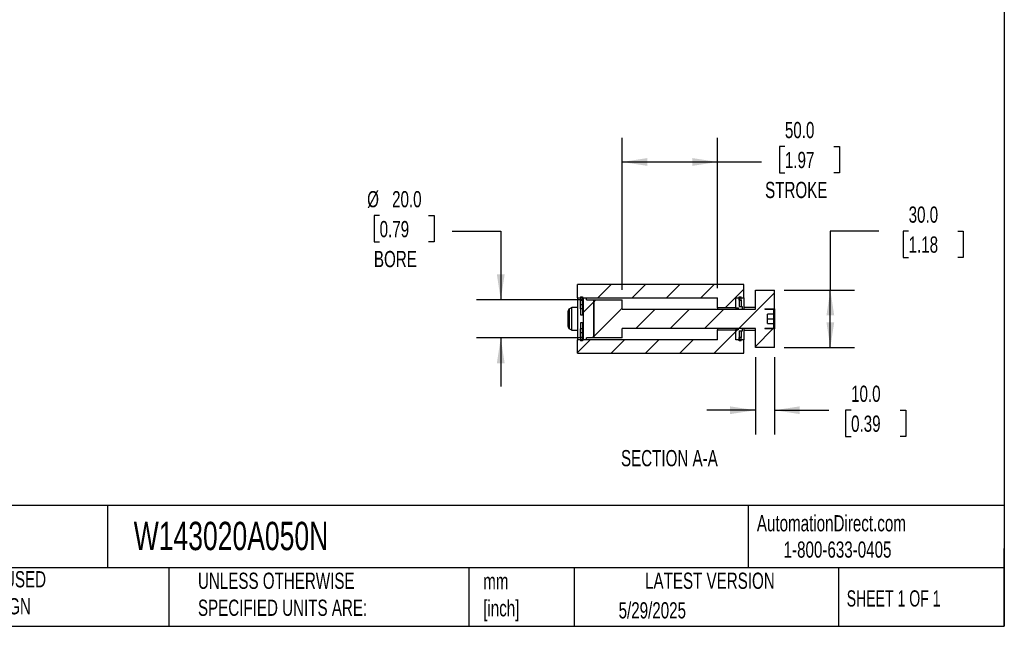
# Model space of a CAD drawing. Header units: millimetres. Extents: x 25 to 1092, y 25 to 838.
# Tile 3 of 4: x 577 to 1092, y 25 to 343. Entities that reach past the tile are written whole.
import ezdxf

# ---------------------------------------------------------------- set-up
doc = ezdxf.new("R2010")
doc.units = ezdxf.units.MM
doc.header["$LTSCALE"] = 4
doc.linetypes.add('SLD-Solid', pattern=[0])
doc.layers.add('DIMENSIONS', color=140, linetype='SLD-Solid', lineweight=25)
doc.layers.add('TEXT', color=140, linetype='SLD-Solid', lineweight=25)
doc.layers.add('HATCH', color=6, linetype='SLD-Solid')
doc.styles.add('SLDTEXTSTYLE0', font='TXT', dxfattribs={"width": 0.7})
doc.styles.add('SLDTEXTSTYLE1', font='TXT', dxfattribs={"width": 0.65})
doc.dimstyles.new('SLDDIMSTYLE0', dxfattribs={"dimtxt": 8.632031, "dimasz": 13.208, "dimexe": 0, "dimexo": 0.0625, "dimgap": 2.158008, "dimtad": 0, "dimtih": 1, "dimtoh": 1, "dimrnd": 1e-09, "dimzin": 4, "dimdsep": 46, "dimtxsty": 'SLDTEXTSTYLE0', "dimsah": 1, "dimcen": 0.09, "dimadec": 0, "dimazin": 1, "dimtfac": 1, "dimtmove": 0, "dimatfit": 0, "dimfxl": 0, "dimfrac": 2, "dimtolj": 1, "dimtzin": 12, "dimarcsym": 0})
doc.dimstyles.new('SLDDIMSTYLE2', dxfattribs={"dimtxt": 8.632031, "dimasz": 13.208, "dimexe": 0, "dimexo": 0.0625, "dimgap": 2.158008, "dimtad": 0, "dimtih": 1, "dimtoh": 1, "dimrnd": 1e-09, "dimzin": 4, "dimdsep": 46, "dimtxsty": 'SLDTEXTSTYLE0', "dimsah": 1, "dimcen": 0.09, "dimadec": 0, "dimazin": 1, "dimtfac": 1, "dimtofl": 0, "dimtmove": 0, "dimatfit": 3, "dimfxl": 0, "dimfrac": 2, "dimtolj": 1, "dimtzin": 12, "dimarcsym": 0})

# ---------------------------------------------------------------- blocks, each defined once
blk = doc.blocks.new('_D_30')
at = {"layer": 'DIMENSIONS'}
for p, q in [((892.25, 201.21), (892.25, 280.83)), ((942.25, 202.21), (942.25, 280.83)), ((977.44, 276.2), (974.55, 276.2)), ((974.55, 276.2), (974.55, 262.48)), ((1003.1, 276.2), (1005.99, 276.2)), ((1005.99, 276.2), (1005.99, 262.48)), ((892.25, 268.13), (942.25, 268.13)), ((942.25, 268.13), (965.15, 268.13)), ((974.55, 262.48), (977.44, 262.48)), ((1005.99, 262.48), (1003.1, 262.48))]:
    blk.add_line(p, q, dxfattribs=at)
for points in [[(892.25, 268.13), (905.46, 266.09), (905.46, 270.16)], [(942.25, 268.13), (929.04, 270.16), (929.04, 266.09)]]:
    blk.add_solid(points, dxfattribs=at)
at = {"layer": 'DIMENSIONS', "char_height": 8.467, "attachment_point": 1, "style": 'SLDTEXTSTYLE0'}
for s, insert in [('50.0', (977.44, 289.05)), ('1.97', (977.44, 273.4)), ('STROKE', (967.08, 257.74))]:
    blk.add_mtext(s, dxfattribs=dict(at, insert=insert))
blk = doc.blocks.new('_D_31')
at = {"layer": 'DIMENSIONS'}
for p, q in [((765.45, 240.07), (762.56, 240.07)), ((762.56, 240.07), (762.56, 226.35)), ((791.1, 240.07), (794, 240.07)), ((794, 240.07), (794, 226.35)), ((803.42, 232), (828.82, 232)), ((828.82, 232), (828.82, 196.13)), ((762.56, 226.35), (765.45, 226.35)), ((794, 226.35), (791.1, 226.35)), ((872.17, 196.13), (816.12, 196.13)), ((872.17, 176.13), (816.12, 176.13)), ((828.82, 176.13), (828.82, 150.73))]:
    blk.add_line(p, q, dxfattribs=at)
for points in [[(828.82, 196.13), (830.85, 209.33), (826.78, 209.33)], [(828.82, 176.13), (826.78, 162.92), (830.85, 162.92)]]:
    blk.add_solid(points, dxfattribs=at)
at = {"layer": 'DIMENSIONS', "char_height": 8.467, "attachment_point": 1, "style": 'SLDTEXTSTYLE0'}
for s, insert in [('%%c', (758.94, 252.92)), ('20.0', (771.97, 252.92)), ('0.79', (765.45, 237.27)), ('BORE', (762.47, 221.62))]:
    blk.add_mtext(s, dxfattribs=dict(at, insert=insert))
blk = doc.blocks.new('_D_32')
at = {"layer": 'DIMENSIONS'}
for p, q in [((962, 166.05), (962, 125.65)), ((972, 166.05), (972, 125.65)), ((962, 138.35), (936.6, 138.35)), ((972, 138.35), (1000.36, 138.35)), ((1012.06, 138.35), (1009.16, 138.35)), ((1009.16, 138.35), (1009.16, 124.63)), ((1037.71, 138.35), (1040.61, 138.35)), ((1040.61, 138.35), (1040.61, 124.63)), ((1009.16, 124.63), (1012.06, 124.63)), ((1040.61, 124.63), (1037.71, 124.63))]:
    blk.add_line(p, q, dxfattribs=at)
for points in [[(962, 138.35), (948.79, 140.38), (948.79, 136.32)], [(972, 138.35), (985.21, 136.32), (985.21, 140.38)]]:
    blk.add_solid(points, dxfattribs=at)
at = {"layer": 'DIMENSIONS', "char_height": 8.467, "attachment_point": 1, "style": 'SLDTEXTSTYLE0'}
for s, insert in [('10.0', (1012.06, 151.2)), ('0.39', (1012.06, 135.55))]:
    blk.add_mtext(s, dxfattribs=dict(at, insert=insert))
blk = doc.blocks.new('_D_33')
at = {"layer": 'DIMENSIONS'}
for p, q in [((1026.6, 232), (1001.2, 232)), ((1001.2, 232), (1001.2, 201.13)), ((1042.16, 232), (1039.26, 232)), ((1039.26, 232), (1039.26, 218.28)), ((1067.81, 232), (1070.71, 232)), ((1070.71, 232), (1070.71, 218.28)), ((1039.26, 218.28), (1042.16, 218.28)), ((1070.71, 218.28), (1067.81, 218.28)), ((977.08, 201.13), (1013.9, 201.13)), ((1001.2, 171.13), (1001.2, 201.13)), ((977.08, 171.13), (1013.9, 171.13))]:
    blk.add_line(p, q, dxfattribs=at)
for points in [[(1001.2, 201.13), (999.17, 187.92), (1003.23, 187.92)], [(1001.2, 171.13), (1003.23, 184.33), (999.17, 184.33)]]:
    blk.add_solid(points, dxfattribs=at)
at = {"layer": 'DIMENSIONS', "char_height": 8.467, "attachment_point": 1, "style": 'SLDTEXTSTYLE0'}
for s, insert in [('30.0', (1042.16, 244.85)), ('1.18', (1042.16, 229.19))]:
    blk.add_mtext(s, dxfattribs=dict(at, insert=insert))

msp = doc.modelspace()

# ---------------------------------------------------------------- hatches: boundary and pattern name
at = {"layer": 'HATCH'}
h = msp.add_hatch(dxfattribs=at)
h.set_pattern_fill('ANSI31', color=256, scale=4, style=0)
h.paths.add_polyline_path([(956, 197.127), (956, 204.127), (869, 204.127), (869, 197.127), (942.25, 197.127), (942.25, 191.827), (951.75, 191.827), (951.75, 197.127)], flags=0)
h = msp.add_hatch(dxfattribs=at)
h.set_pattern_fill('ANSI31', color=256, scale=4, style=0)
edge = h.paths.add_edge_path(flags=0)
edge.add_line((962, 191.127), (892.25, 191.127))
edge.add_line((892.25, 191.127), (892.25, 196.127))
edge.add_line((892.25, 196.127), (877.25, 196.127))
edge.add_line((877.25, 196.127), (877.25, 176.127))
edge.add_line((877.25, 176.127), (892.25, 176.127))
edge.add_line((892.25, 176.127), (892.25, 181.127))
edge.add_line((892.25, 181.127), (962, 181.127))
edge.add_line((962, 181.127), (962, 171.127))
edge.add_line((962, 171.127), (972, 171.127))
edge.add_line((972, 171.127), (972, 180.877))
edge.add_line((972, 180.877), (967, 180.877))
edge.add_line((967, 180.877), (967, 181.127))
edge.add_line((967, 181.127), (971.25, 181.127))
edge.add_arc((971.25, 181.377), 0.25, 270, 360)
edge.add_line((971.5, 181.377), (971.5, 183.627))
edge.add_line((971.5, 183.627), (968.305, 183.627))
edge.add_line((968.305, 183.627), (968.305, 188.627))
edge.add_line((968.305, 188.627), (971.5, 188.627))
edge.add_line((971.5, 188.627), (971.5, 190.877))
edge.add_arc((971.25, 190.877), 0.25, 0, 90)
edge.add_line((971.25, 191.127), (967, 191.127))
edge.add_line((967, 191.127), (967, 191.377))
edge.add_line((967, 191.377), (972, 191.377))
edge.add_line((972, 191.377), (972, 201.127))
edge.add_line((972, 201.127), (962, 201.127))
edge.add_line((962, 201.127), (962, 191.127))
h = msp.add_hatch(dxfattribs=at)
h.set_pattern_fill('ANSI31', color=256, scale=4, style=0)
h.paths.add_polyline_path([(870.5, 197.603), (870.5, 195.867), (871.5, 195.867), (871.5, 197.603)], flags=0)
h = msp.add_hatch(dxfattribs=at)
h.set_pattern_fill('ANSI31', color=256, scale=4, style=0)
h.paths.add_polyline_path([(873.75, 197.127), (872, 197.127), (872, 175.127), (873.75, 175.127), (873.75, 176.127), (877.75, 176.127), (877.75, 196.127), (873.75, 196.127)], flags=0)
h = msp.add_hatch(dxfattribs=at)
h.set_pattern_fill('ANSI31', color=256, scale=4, style=0)
h.paths.add_polyline_path([(955, 192.627), (953.5, 192.627), (953.5, 197.127), (951.75, 197.127), (951.75, 191.827), (953.2, 191.827), (953.2, 191.127), (955, 191.127)], flags=0)
h = msp.add_hatch(dxfattribs=at)
h.set_pattern_fill('ANSI31', color=256, scale=4, style=0)
h.paths.add_polyline_path([(953.5, 197.603), (953.5, 195.867), (954.5, 195.867), (954.5, 197.603)], flags=0)
h = msp.add_hatch(dxfattribs=at)
h.set_pattern_fill('ANSI31', color=256, scale=4, style=0)
h.paths.add_polyline_path([(869, 175.127), (869, 168.127), (956, 168.127), (956, 175.127), (951.75, 175.127), (951.75, 180.427), (942.25, 180.427), (942.25, 175.127)], flags=0)
h = msp.add_hatch(dxfattribs=at)
h.set_pattern_fill('ANSI31', color=256, scale=4, style=0)
h.paths.add_polyline_path([(953.5, 179.627), (955, 179.627), (955, 181.127), (953.2, 181.127), (953.2, 180.427), (951.75, 180.427), (951.75, 175.127), (953.5, 175.127)], flags=0)
h = msp.add_hatch(dxfattribs=at)
h.set_pattern_fill('ANSI31', color=256, scale=4, style=0)
h.paths.add_polyline_path([(871.5, 174.651), (871.5, 176.387), (870.5, 176.387), (870.5, 174.651)], flags=0)
h = msp.add_hatch(dxfattribs=at)
h.set_pattern_fill('ANSI31', color=256, scale=4, style=0)
h.paths.add_polyline_path([(954.5, 174.651), (954.5, 176.387), (953.5, 176.387), (953.5, 174.651)], flags=0)

# ---------------------------------------------------------------- linework, layer by layer
for p, q in [((956, 204.127), (869, 204.127)), ((869, 197.127), (869, 204.127)), ((956, 197.127), (956, 204.127)), ((962, 201.127), (972, 201.127)), ((962, 191.127), (962, 201.127)), ((972, 191.377), (972, 201.127)), ((869, 197.127), (942.25, 197.127)), ((869, 197.127), (869, 175.127)), ((870.5, 197.603), (871.5, 197.603)), ((870.5, 197.603), (870.5, 195.867)), ((870.5, 195.867), (871.5, 195.867)), ((870.5, 193.442), (870.5, 195.867)), ((871.5, 197.603), (871.5, 195.867)), ((871.5, 193.442), (871.5, 195.867)), ((872, 197.127), (872, 175.127)), ((872, 197.127), (873.75, 197.127)), ((873.75, 196.127), (873.75, 197.127)), ((873.75, 196.127), (877.75, 196.127)), ((877.25, 196.127), (877.25, 176.127)), ((877.25, 196.127), (892.25, 196.127)), ((877.75, 176.127), (877.75, 196.127)), ((892.25, 191.127), (892.25, 196.127)), ((942.25, 191.827), (942.25, 197.127)), ((951.75, 197.127), (953.5, 197.127)), ((951.75, 191.827), (951.75, 197.127)), ((951.75, 197.127), (956, 197.127)), ((951.75, 191.827), (951.75, 197.127)), ((953.5, 197.603), (954.5, 197.603)), ((953.5, 195.867), (953.5, 197.603)), ((953.5, 197.127), (953.5, 192.627)), ((953.5, 195.867), (954.5, 195.867)), ((954.5, 195.867), (954.5, 197.603)), ((954.5, 195.867), (954.5, 192.627)), ((956, 197.127), (956, 191.127)), ((866, 192.127), (864.75, 191.405)), ((864.75, 180.848), (864.75, 191.405)), ((869, 192.127), (866, 192.127)), ((866, 180.127), (866, 192.127)), ((871.5, 193.442), (870.5, 193.442)), ((870.5, 191.403), (870.5, 193.442)), ((871.5, 191.403), (870.5, 191.403)), ((870.5, 191.403), (870.5, 188.237)), ((871.5, 191.403), (871.5, 193.442)), ((871.5, 191.403), (871.5, 188.237)), ((892.25, 191.127), (962, 191.127)), ((951.75, 191.827), (942.25, 191.827)), ((942.25, 191.827), (942.25, 191.127)), ((951.75, 191.827), (953.2, 191.827)), ((951.75, 191.827), (951.75, 191.127)), ((951.75, 191.827), (951.75, 191.127)), ((953.2, 191.127), (953.2, 191.827)), ((953.2, 191.127), (955, 191.127)), ((953.5, 192.627), (955, 192.627)), ((955, 192.627), (955, 191.127)), ((962, 192.127), (956, 192.127)), ((967, 191.377), (972, 191.377)), ((967, 191.377), (967, 191.127)), ((967, 191.127), (971.25, 191.127)), ((971.5, 190.877), (971.5, 188.627)), ((972, 191.377), (972, 180.877)), ((864, 182.148), (864, 190.106)), ((870.5, 188.237), (871.5, 188.237)), ((971.5, 188.627), (968.305, 188.627)), ((968.305, 183.627), (968.305, 188.627)), ((968.305, 186.127), (971.5, 186.127)), ((971.5, 188.627), (971.5, 186.127)), ((971.5, 186.127), (971.5, 183.627)), ((864.75, 180.848), (866, 180.127)), ((871.5, 184.017), (870.5, 184.017)), ((870.5, 184.017), (870.5, 180.85)), ((871.5, 180.85), (870.5, 180.85)), ((870.5, 178.812), (870.5, 180.85)), ((871.5, 184.017), (871.5, 180.85)), ((871.5, 178.812), (871.5, 180.85)), ((962, 181.127), (892.25, 181.127)), ((892.25, 176.127), (892.25, 181.127)), ((942.25, 181.127), (942.25, 180.427)), ((942.25, 175.127), (942.25, 180.427)), ((942.25, 180.427), (951.75, 180.427)), ((951.75, 181.127), (951.75, 180.427)), ((951.75, 181.127), (951.75, 180.427)), ((951.75, 175.127), (951.75, 180.427)), ((953.2, 180.427), (951.75, 180.427)), ((951.75, 175.127), (951.75, 180.427)), ((953.2, 180.427), (953.2, 181.127)), ((955, 181.127), (953.2, 181.127)), ((955, 181.127), (955, 179.627)), ((956, 181.127), (956, 175.127)), ((962, 171.127), (962, 181.127)), ((971.25, 181.127), (967, 181.127)), ((967, 181.127), (967, 180.877)), ((972, 180.877), (967, 180.877)), ((968.305, 183.627), (971.5, 183.627)), ((971.5, 183.627), (971.5, 181.377)), ((972, 171.127), (972, 180.877)), ((866, 180.127), (869, 180.127)), ((942.25, 175.127), (869, 175.127)), ((869, 168.127), (869, 175.127)), ((871.5, 178.812), (870.5, 178.812)), ((870.5, 176.387), (870.5, 178.812)), ((871.5, 176.387), (870.5, 176.387)), ((870.5, 176.387), (870.5, 174.651)), ((871.5, 176.387), (871.5, 178.812)), ((871.5, 176.387), (871.5, 174.651)), ((873.75, 175.127), (872, 175.127)), ((877.75, 176.127), (873.75, 176.127)), ((873.75, 175.127), (873.75, 176.127)), ((892.25, 176.127), (877.25, 176.127)), ((953.5, 175.127), (951.75, 175.127)), ((956, 175.127), (951.75, 175.127)), ((953.5, 179.627), (953.5, 175.127)), ((955, 179.627), (953.5, 179.627)), ((954.5, 176.387), (953.5, 176.387)), ((953.5, 174.651), (953.5, 176.387)), ((954.5, 179.627), (954.5, 176.387)), ((954.5, 174.651), (954.5, 176.387)), ((956, 180.127), (962, 180.127)), ((956, 168.127), (956, 175.127)), ((871.5, 174.651), (870.5, 174.651)), ((954.5, 174.651), (953.5, 174.651)), ((972, 171.127), (962, 171.127)), ((869, 168.127), (956, 168.127))]:
    msp.add_line(p, q)
for centre, radius, start, end in [((865.5, 190.106), 1.5, 120, 180), ((971.25, 190.877), 0.25, 0, 90), ((865.5, 182.148), 1.5, 180, 240), ((971.25, 181.377), 0.25, 270, 0)]:
    msp.add_arc(centre, radius, start, end)
at = {"layer": 'TEXT'}
for p, q in [((1092.2, 838.2), (1092.2, 25.4)), ((1092.2, 88.504), (25.4, 88.504)), ((623.036, 88.504), (623.036, 55.88)), ((958.302, 88.504), (958.302, 55.88)), ((1092.2, 25.4), (1092.2, 66.04)), ((1092.2, 55.88), (25.4, 55.88)), ((655.121, 55.88), (655.121, 25.4)), ((812.097, 55.88), (812.097, 25.4)), ((867.248, 55.88), (867.248, 25.4)), ((1005.395, 55.88), (1005.395, 25.4)), ((25.4, 25.4), (1092.2, 25.4))]:
    msp.add_line(p, q, dxfattribs=at)

# ---------------------------------------------------------------- texts
for s, insert, char_height, attachment_point, style in [('SECTION A-A', (917.024, 117.539), 8.46667, 2, 'SLDTEXTSTYLE0'), ('AutomationDirect.com', (962.78, 83.506), 8.46667, 1, 'SLDTEXTSTYLE0'), ('W143020A050N', (636.831, 80.026), 14.81667, 1, 'SLDTEXTSTYLE0'), ('1-800-633-0405', (976.766, 69.748), 8.46667, 1, 'SLDTEXTSTYLE0'), ('METRIC UNITS USED ^JFOR PART DESIGN', (510.417, 54.224), 8.46667, 1, 'SLDTEXTSTYLE0'), ('UNLESS OTHERWISE ^JSPECIFIED UNITS ARE:', (670.432, 53.442), 8.46667, 1, 'SLDTEXTSTYLE0'), ('LATEST VERSION', (938.209, 53.456), 8.46667, 2, 'SLDTEXTSTYLE0'), ('mm^J[inch]', (819.629, 53.189), 8.4667, 1, 'SLDTEXTSTYLE0'), ('SHEET 1 OF 1', (1009.765, 44.206), 8.46667, 1, 'SLDTEXTSTYLE1'), ('5/29/2025', (890.451, 37.988), 8.4667, 1, 'SLDTEXTSTYLE0')]:
    msp.add_mtext(s, dxfattribs=dict(at, insert=insert, char_height=char_height, attachment_point=attachment_point, style=style))

# ---------------------------------------------------------------- dimensions: what is measured, and where the dimension line sits
at = {"layer": 'DIMENSIONS'}
dim = msp.add_linear_dim(base=(942.25, 268.127), p1=(892.25, 196.127), p2=(942.25, 197.127), text='<>\\PSTROKE', dimstyle='SLDDIMSTYLE2', dxfattribs=at)
dim.commit()
dim.dimension.update_dxf_attribs({"geometry": '_D_30', "text_midpoint": (990.27, 268.127), "dimtype": 160})
dim = msp.add_linear_dim(base=(828.815, 176.127), p1=(877.25, 196.127), p2=(877.25, 176.127), angle=90, text='%%c<>\\PBORE', dimstyle='SLDDIMSTYLE0', dxfattribs=at)
dim.commit()
dim.dimension.update_dxf_attribs({"geometry": '_D_31', "text_midpoint": (828.815, 231.999), "dimtype": 160})
dim = msp.add_linear_dim(base=(1001.203, 201.127), p1=(972, 171.127), p2=(972, 201.127), angle=90, dimstyle='SLDDIMSTYLE2', dxfattribs=at)
dim.commit()
dim.dimension.update_dxf_attribs({"geometry": '_D_33', "text_midpoint": (1001.203, 231.999), "dimtype": 160})
dim = msp.add_linear_dim(base=(962, 138.351), p1=(972, 171.127), p2=(962, 171.127), dimstyle='SLDDIMSTYLE0', dxfattribs=at)
dim.commit()
dim.dimension.update_dxf_attribs({"geometry": '_D_32', "text_midpoint": (1024.884, 138.351), "dimtype": 160})

doc.saveas('drawing.dxf')
